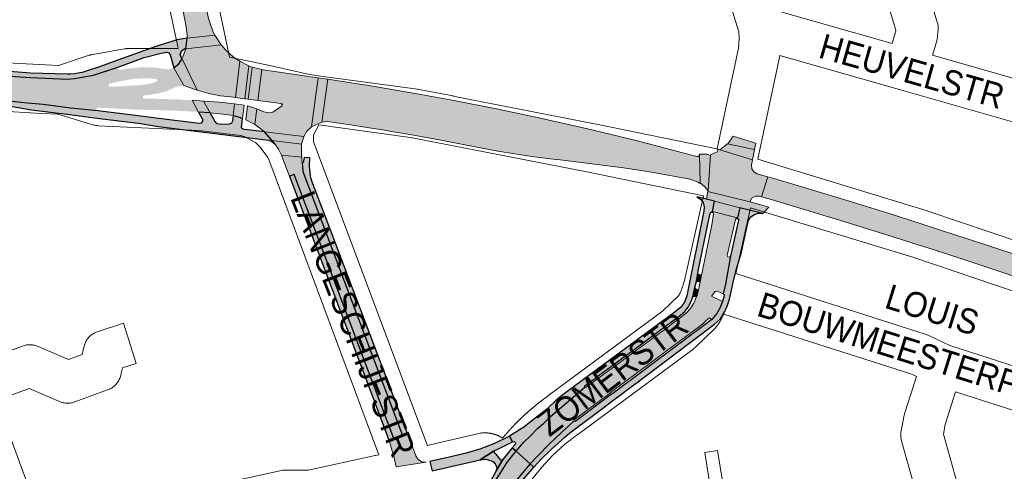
# Paper-space layout 'Layout1' of a CAD drawing. Header units: metres. Extents: x 123097 to 144122, y 392739 to 407589.
# Tile 183 of 256: x 133517 to 133822, y 396181 to 396321. Entities that reach past the tile are written whole.
import ezdxf
from ezdxf.enums import TextEntityAlignment as Align

# ---------------------------------------------------------------- set-up
doc = ezdxf.new("R2010")
doc.units = ezdxf.units.M
doc.header["$MEASUREMENT"] = 0
for name, color, linetype, lineweight in [('gs-anno-wegen algemeen tekst', 7, 'Continuous', 0), ('gs-knt-aanvullende hoofdweg', 7, 'Continuous', 0), ('gs-knt-paden', 7, 'Continuous', 0), ('gs-knt-wegen algemeen', 7, 'Continuous', 0), ('ir-ARC-asfalt-hoofdwegen-te inspecteren', 5, 'Continuous', 0), ('ir-ARC-fietspaden naastliggend- te inspecteren', 1, 'Continuous', 0)]:
    doc.layers.add(name, color=color, linetype=linetype, lineweight=lineweight)
doc.styles.add('Style-Arial', font='arial.ttf')

psp = doc.layouts.get("Layout1")

# ---------------------------------------------------------------- hatches: boundary and pattern name
at = {"layer": 'ir-ARC-asfalt-hoofdwegen-te inspecteren', "linetype": 'Continuous', "lineweight": 13}
for points in [[(133562.677, 396348.219), (133563.312, 396345.024), (133565.851, 396331.807), (133567.983, 396320.504), (133568.316, 396318.843), (133568.728, 396315.876), (133568.708, 396314.827), (133577.266, 396315.717), (133576.784, 396316.707), (133575.679, 396319.643), (133575.341, 396320.946), (133574.853, 396322.825), (133572.768, 396331.459), (133570.888, 396340.14), (133567.147, 396359.626), (133566.951, 396359.591), (133560.758, 396358.41), (133562.123, 396351.244)], [(133571.758, 396298.808), (133575.359, 396297.752), (133579.048, 396297.066), (133582.252, 396296.673), (133583.615, 396296.476), (133584.949, 396307.681), (133582.886, 396309.049), (133580.737, 396311.069), (133579.269, 396312.773), (133568.275, 396311.543), (133567.158, 396308.558), (133567.108, 396308.441)], [(133564.622, 396305.69), (133567.641, 396300.185), (133571.758, 396298.808), (133567.108, 396308.441), (133566.087, 396306.865)], [(133607.146, 396287.438), (133609.208, 396302.611), (133592.185, 396305.076), (133591.809, 396305.149), (133590.536, 396295.573), (133597.792, 396294.69), (133598.15, 396294.291), (133597.936, 396293.8), (133595.22, 396292.016), (133593.828, 396291.773), (133592.446, 396292.064), (133590.223, 396293.018), (133589.608, 396288.144), (133591.535, 396286.822), (133592.58, 396285.922), (133604.781, 396284.413), (133605.756, 396286.088)], [(133727.462, 396270.1), (133727.246, 396278.945), (133727.14, 396278.604), (133726.909, 396278.301), (133726.53, 396278.256), (133725.157, 396278.615), (133722.067, 396279.442), (133707.611, 396283.202), (133692.566, 396286.807), (133677.519, 396290.222), (133664.411, 396292.958), (133651.183, 396295.583), (133639.906, 396297.665), (133623.697, 396300.404), (133622.721, 396300.556), (133612.187, 396302.217), (133610.344, 396288.908), (133612.011, 396289.068), (133613.677, 396288.903), (133614.89, 396288.71), (133619.279, 396288.065), (133625.052, 396287.15), (133629.102, 396286.49), (133633.192, 396285.824), (133636.347, 396285.306), (133640.444, 396284.559), (133646.675, 396283.423), (133654.068, 396282.014), (133664.825, 396279.898), (133675.316, 396278.284), (133682.765, 396277.349), (133684.145, 396277.204), (133702.053, 396274.954), (133703.006, 396274.833), (133710.546, 396273.702), (133711.54, 396273.532), (133712.924, 396273.312), (133724.182, 396271.235), (133725.455, 396270.897), (133726.943, 396270.198), (133727.339, 396269.932)], [(133582.931, 396290.954), (133583.358, 396294.536), (133578.722, 396295.044), (133573.706, 396295.406), (133575.804, 396291.731), (133579.88, 396291.391), (133582.105, 396291.094)], [(133604.14, 396278.082), (133604.096, 396279.027), (133604.036, 396281.43), (133604.092, 396282.07), (133594.98, 396283.167), (133595.803, 396282.222), (133596.939, 396280.532), (133597.87, 396278.721)], [(133744.272, 396280.455), (133744.667, 396282.414), (133737.579, 396284.521), (133736.127, 396282.336), (133735.703, 396282.18), (133735.876, 396282.147)], [(133727.246, 396278.945), (133727.462, 396270.1), (133728.709, 396269.03), (133729.855, 396267.679), (133730.654, 396278.771), (133730.439, 396278.666), (133729.485, 396278.999)], [(133729.815, 396267.414), (133742.809, 396264.306), (133743.448, 396265.399), (133744.546, 396266.029), (133745.812, 396266.028), (133746.072, 396265.937), (133746.438, 396265.839), (133748.313, 396272.04), (133746.067, 396272.629), (133745.034, 396272.919), (133744.017, 396273.509), (133743.399, 396274.509), (133743.327, 396275.683), (133743.624, 396277.238), (133733.478, 396280.34), (133732.637, 396280.597), (133732.928, 396280.151), (133732.636, 396279.706), (133730.654, 396278.771), (133729.855, 396267.679)], [(133635.362, 396192.114), (133604.468, 396273.626), (133604.443, 396273.728), (133604.317, 396276.375), (133604.177, 396277.276), (133604.14, 396278.082), (133597.87, 396278.721), (133598.92, 396275.897), (133599.772, 396273.735), (133600.348, 396272.211), (133601.769, 396272.744), (133632.602, 396191.139)], [(133746.781, 396260.662), (133748.608, 396262.665), (133745.745, 396263.464), (133742.809, 396264.306), (133729.815, 396267.414), (133729.766, 396267.426), (133729.378, 396265.052), (133731.82, 396264.436), (133739.706, 396262.447)], [(133691.719, 396207.043), (133681.116, 396197.895), (133679.016, 396195.887), (133677.1, 396194.201), (133674.898, 396191.976), (133672.891, 396189.997), (133670.522, 396187.187), (133674.823, 396183.284), (133677.133, 396185.649), (133680.633, 396189.299), (133684.705, 396193.155), (133688.351, 396196.453), (133688.411, 396196.861), (133699.653, 396205.261), (133700.021, 396205.533), (133728.094, 396226.517), (133729.21, 396227.461), (133730.262, 396228.475), (133730.981, 396227.92), (133732.546, 396229.755), (133733.498, 396231.449), (133734.318, 396233.513), (133730.868, 396235.095), (133732.037, 396236.513), (133732.65, 396236.661), (133734.555, 396235.804), (133735.291, 396238.83), (133736.774, 396247.511), (133736.448, 396247.136), (133735.959, 396247.223), (133735.781, 396247.686), (133738.301, 396258.822), (133738.538, 396259.121), (133738.917, 396259.168), (133738.958, 396259.34), (133731.188, 396261.29), (133731.143, 396261.11), (133731.467, 396260.89), (133731.533, 396260.503), (133731.069, 396257.114), (133728.051, 396242.554), (133727.811, 396241.611), (133727.395, 396239.574), (133726.854, 396236.956), (133726.474, 396235.331), (133726.307, 396234.863), (133725.448, 396232.986), (133724.335, 396231.248), (133723.138, 396229.934), (133721.747, 396228.828), (133718.531, 396226.456), (133717.812, 396225.895), (133707.356, 396218.182), (133704.935, 396216.411), (133696.094, 396209.874), (133695.35, 396209.344), (133692.128, 396206.986)], [(133635.362, 396192.114), (133632.602, 396191.139), (133631.101, 396190.608), (133631.402, 396189.816), (133632.231, 396186.933), (133632.312, 396186.539), (133632.47, 396186.572), (133633.327, 396182.37), (133642.683, 396183.84), (133641.345, 396183.977), (133640.2, 396184.683), (133639.478, 396185.818), (133639.046, 396186.955), (133636.883, 396192.652)], [(133670.522, 396187.187), (133669.855, 396186.482), (133669.047, 396185.493), (133667.634, 396183.593), (133665.536, 396180.364), (133662.377, 396175.61), (133662.655, 396175.436), (133666.671, 396172.921), (133667.319, 396173.925), (133669.06, 396176.343), (133671.872, 396179.783), (133674.823, 396183.284)]]:
    psp.add_hatch(color=5, dxfattribs=at).paths.add_polyline_path(points, flags=0)
h = psp.add_hatch(color=5, dxfattribs=at)
h.paths.add_polyline_path([(133572.245, 396292.013), (133570.521, 396292.137), (133566.598, 396292.362), (133561.36, 396292.558), (133559.992, 396292.595), (133553.521, 396292.72), (133542.429, 396293.292), (133541.213, 396293.367), (133540.764, 396293.183), (133540.691, 396292.703), (133541.066, 396292.395), (133532.572, 396293.21), (133524.131, 396294.331), (133518.197, 396294.88), (133512.844, 396295.504), (133481.346, 396300.451), (133464.148, 396302.585), (133459.002, 396303.26), (133403.372, 396310.134), (133404.114, 396316.098), (133441.116, 396311.522), (133461.237, 396309.054), (133484.791, 396306.127), (133498.443, 396304.485), (133502.32, 396304.048), (133504.865, 396303.743), (133505.81, 396303.648), (133520.186, 396302.631), (133531.661, 396302.154), (133533.882, 396302.363), (133539.757, 396303.432), (133547.561, 396305.937), (133547.278, 396305.571), (133547.414, 396305.129), (133547.853, 396304.985), (133550.274, 396305.382), (133554.256, 396305.869), (133558.256, 396305.803), (133559.225, 396305.713), (133561.418, 396305.337), (133563.051, 396305.235), (133564.622, 396305.69), (133567.641, 396300.185), (133565.777, 396299.869), (133565.032, 396299.651), (133562.258, 396298.422), (133559.545, 396297.718), (133556.772, 396297.313), (133556.24, 396297.254), (133555.462, 396297.212), (133555.028, 396296.96), (133555.021, 396296.459), (133555.449, 396296.196), (133566.475, 396295.866), (133570.206, 396295.663)])
h.paths.add_polyline_path([(133544.873, 396299.788), (133544.441, 396299.964), (133544.341, 396300.419), (133544.658, 396300.761), (133548.974, 396301.702), (133552.425, 396302.312), (133555.928, 396302.424), (133558.966, 396302.325), (133559.327, 396302.092), (133559.38, 396301.665), (133559.088, 396301.35), (133557.659, 396300.89), (133555.795, 396300.493), (133553.897, 396300.318)], flags=16)
at = {"layer": 'ir-ARC-asfalt-hoofdwegen-te inspecteren', "linetype": 'Continuous', "lineweight": 13, "extrusion": (0, 0, -1)}
psp.add_hatch(color=5, dxfattribs=at).paths.add_polyline_path([(-133746.438, 396265.839), (-133749.373, 396265.024), (-133760.029, 396261.846), (-133766.718, 396259.767), (-133767.791, 396259.448), (-133786.791, 396253.556), (-133793.481, 396251.437), (-133799.239, 396249.622), (-133804.907, 396247.742), (-133807.774, 396246.826), (-133826.654, 396240.538), (-133833.286, 396238.246), (-133839.462, 396236.094), (-133842.341, 396235.132), (-133852.3, 396231.53), (-133853.575, 396231.044), (-133856.315, 396229.97), (-133858.678, 396236.13), (-133855.784, 396237.194), (-133853.739, 396237.946), (-133841.062, 396242.432), (-133825.508, 396247.795), (-133810.158, 396252.85), (-133806.871, 396253.913), (-133801.179, 396255.745), (-133800.551, 396255.937), (-133796.116, 396257.392), (-133785.547, 396260.718), (-133770.861, 396265.253), (-133756.088, 396269.733), (-133752.221, 396270.892), (-133751.207, 396271.185), (-133748.313, 396272.04)], flags=0)
at = {"layer": 'ir-ARC-fietspaden naastliggend- te inspecteren', "linetype": 'Continuous', "lineweight": 30}
for points in [[(133533.84, 396303.804), (133533.826, 396303.801), (133532.658, 396303.704), (133531.698, 396303.729), (133520.26, 396304.03), (133505.99, 396305.17), (133482.154, 396307.982), (133481.791, 396307.993), (133478.952, 396308.355), (133449.513, 396311.998), (133437.175, 396313.525), (133412.632, 396316.563), (133404.316, 396317.726), (133404.114, 396316.098), (133441.116, 396311.522), (133461.237, 396309.054), (133484.791, 396306.127), (133498.443, 396304.485), (133502.32, 396304.048), (133504.865, 396303.743), (133505.81, 396303.648), (133520.186, 396302.631), (133531.661, 396302.154), (133533.882, 396302.363), (133539.757, 396303.432), (133547.561, 396305.937), (133555.442, 396308.821), (133560.284, 396310.092), (133562.26, 396310.472), (133563.023, 396310.343), (133563.453, 396309.7), (133564.622, 396305.69), (133566.087, 396306.865), (133567.108, 396308.441), (133567.158, 396308.558), (133566.898, 396308.654), (133566.58, 396309.801), (133566.986, 396310.92), (133567.967, 396311.595), (133568.275, 396311.543), (133568.708, 396314.827), (133565.616, 396314.281), (133559.016, 396312.251), (133545.804, 396307.535), (133541.577, 396305.958), (133536.81, 396304.441), (133536.621, 396304.381), (133535.02, 396304.026)], [(133541.598, 396290.045), (133554.448, 396288.46), (133555.532, 396288.271), (133559.839, 396287.532), (133570.511, 396286.179), (133593.846, 396283.303), (133594.917, 396282.93), (133595.803, 396282.222), (133592.58, 396285.922), (133589.33, 396286.325), (133586.424, 396286.658), (133585.909, 396286.727), (133585.578, 396286.907), (133585.483, 396287.272), (133585.82, 396289.983), (133582.931, 396290.954), (133582.712, 396289.163), (133582.386, 396288.57), (133581.768, 396288.296), (133579.015, 396288.115), (133577.985, 396288.381), (133577.289, 396289.187), (133575.804, 396291.731), (133572.245, 396292.013), (133573.432, 396289.826), (133573.481, 396289.145), (133573.08, 396288.592), (133572.417, 396288.426), (133559.923, 396290.026), (133553.543, 396290.844), (133541.066, 396292.395), (133532.572, 396293.21), (133524.131, 396294.331), (133518.197, 396294.88), (133512.844, 396295.504), (133481.346, 396300.451), (133464.148, 396302.585), (133459.002, 396303.26), (133403.372, 396310.134), (133403.189, 396308.658), (133413.354, 396307.399), (133424.966, 396305.961), (133437.245, 396304.441), (133458.816, 396301.77), (133463.804, 396301.152), (133470.027, 396300.355), (133473.131, 396299.958), (133488.27, 396298.02), (133505.69, 396295.23), (133520.51, 396292.72), (133532.29, 396291.213)], [(133604.635, 396276.402), (133604.317, 396276.375), (133604.443, 396273.728), (133604.468, 396273.626), (133635.362, 396192.114), (133636.883, 396192.652), (133627.572, 396217.176), (133611.013, 396260.972), (133607.617, 396269.85), (133607.011, 396271.646), (133606.9, 396272.295), (133606.581, 396275.319), (133606.655, 396277.826), (133604.899, 396278.005)], [(133632.602, 396191.139), (133601.769, 396272.744), (133600.348, 396272.211), (133619.468, 396221.608), (133622.333, 396213.986), (133630.239, 396192.873), (133631.101, 396190.608)], [(133688.351, 396196.453), (133684.705, 396193.155), (133680.633, 396189.299), (133677.133, 396185.649), (133674.823, 396183.284), (133675.961, 396182.251), (133678.268, 396184.747), (133681.277, 396187.736), (133685.556, 396191.601), (133687.137, 396192.895), (133688.749, 396194.147), (133690.523, 396195.473), (133690.675, 396195.587), (133697.317, 396200.551), (133700.424, 396202.874), (133702.206, 396204.206), (133706.039, 396207.071), (133708.356, 396208.803), (133710.944, 396210.737), (133712.018, 396211.54), (133713.432, 396212.597), (133731.878, 396226.425), (133733.711, 396228.166), (133735.007, 396230.337), (133735.756, 396231.99), (133736.497, 396234.24), (133737.944, 396240.799), (133738.319, 396242.212), (133738.491, 396242.863), (133740.154, 396248.691), (133740.386, 396249.666), (133741.705, 396255.936), (133742.327, 396258.357), (133742.393, 396258.513), (133743.134, 396259.602), (133744.201, 396260.376), (133745.466, 396260.744), (133746.781, 396260.662), (133739.706, 396262.447), (133738.958, 396259.34), (133738.917, 396259.168), (133739.221, 396258.938), (133739.277, 396258.561), (133736.774, 396247.511), (133735.291, 396238.83), (133734.555, 396235.804), (133734.835, 396235.55), (133734.857, 396235.173), (133734.318, 396233.513), (133733.498, 396231.449), (133732.546, 396229.755), (133730.981, 396227.92), (133700.377, 396205.041), (133699.986, 396204.794), (133688.759, 396196.39)], [(133726.688, 396242.132), (133726.125, 396239.348), (133726.348, 396239.66), (133726.724, 396239.734), (133727.395, 396239.574), (133727.811, 396241.611), (133727.116, 396241.662), (133726.802, 396241.806)], [(133664.33, 396181.106), (133662.575, 396177.961), (133662.005, 396176.935), (133661.526, 396176.143), (133662.377, 396175.61), (133665.536, 396180.364), (133667.634, 396183.593), (133669.047, 396185.493), (133669.855, 396186.482), (133670.522, 396187.187), (133669.284, 396188.31), (133666.398, 396184.621)], [(133666.398, 396184.621), (133666.095, 396184.43), (133665.743, 396184.496), (133664.7, 396185.754), (133663.496, 396187.205), (133659.305, 396184.572), (133661.11, 396184.738), (133662.853, 396184.238), (133663.228, 396184.029), (133663.589, 396183.784), (133664.112, 396183.126), (133664.515, 396182.148), (133664.33, 396181.106)], [(133674.823, 396183.284), (133671.872, 396179.783), (133669.06, 396176.343), (133667.319, 396173.925), (133666.671, 396172.921), (133667.918, 396172.14), (133668.564, 396173.097), (133670.414, 396175.662), (133672.831, 396178.706), (133675.39, 396181.633), (133675.961, 396182.251)]]:
    psp.add_hatch(color=1, dxfattribs=at).paths.add_polyline_path(points, flags=0)
at = {"layer": 'ir-ARC-fietspaden naastliggend- te inspecteren', "linetype": 'Continuous', "lineweight": 30, "extrusion": (0, 0, -1)}
for points in [[(-133670.522, 396187.187), (-133672.891, 396189.997), (-133674.898, 396191.976), (-133677.1, 396194.201), (-133679.016, 396195.887), (-133681.116, 396197.895), (-133691.719, 396207.043), (-133691.776, 396207.452), (-133694.984, 396209.822), (-133695.726, 396210.362), (-133704.571, 396216.891), (-133706.999, 396218.673), (-133717.455, 396226.378), (-133718.169, 396226.904), (-133721.373, 396229.261), (-133722.653, 396230.371), (-133723.719, 396231.688), (-133724.548, 396233.25), (-133725.148, 396234.913), (-133725.812, 396237.792), (-133726.125, 396239.348), (-133726.688, 396242.132), (-133726.841, 396242.984), (-133729.821, 396257.354), (-133730.551, 396260.697), (-133730.759, 396261.03), (-133731.143, 396261.11), (-133731.188, 396261.29), (-133731.82, 396264.436), (-133729.378, 396265.052), (-133726.356, 396265.814), (-133727.528, 396265.114), (-133728.35, 396264.024), (-133728.699, 396262.704), (-133728.524, 396261.35), (-133723.286, 396235.266), (-133722.542, 396233.284), (-133721.302, 396231.569), (-133719.654, 396230.24), (-133686.56, 396205.884), (-133684.523, 396204.325), (-133682.545, 396202.691), (-133680.481, 396200.72), (-133679.573, 396199.932), (-133672.862, 396194.616), (-133668.424, 396191.848), (-133669.364, 396190.155), (-133669.879, 396190.183), (-133670.232, 396189.807), (-133670.172, 396189.295), (-133669.284, 396188.31)], [(-133725.148, 396234.913), (-133725.429, 396235.137), (-133725.787, 396235.115), (-133726.307, 396234.863), (-133726.474, 396235.331), (-133726.854, 396236.956), (-133726.086, 396237.289), (-133725.812, 396237.792)], [(-133659.305, 396184.572), (-133663.496, 396187.205), (-133666.456, 396188.629), (-133669.364, 396190.155), (-133668.424, 396191.848), (-133663.81, 396189.581), (-133659.271, 396187.872), (-133654.608, 396186.537), (-133649.744, 396185.398), (-133643.799, 396184.076), (-133644.549, 396181.126)]]:
    psp.add_hatch(color=1, dxfattribs=at).paths.add_polyline_path(points, flags=0)

# ---------------------------------------------------------------- linework, layer by layer
at = {"layer": 'gs-knt-aanvullende hoofdweg', "color": 7, "linetype": 'Continuous', "flags": 128}
for points in [[(133565.907, 396311.629), (133565.774, 396312.257), (133562.24, 396329.004), (133562.217, 396329.115), (133558.367, 396348.823), (133558.361, 396348.856), (133546.317, 396411.986), (133528.243, 396504.72), (133528.184, 396505.065), (133528.141, 396505.412), (133528.115, 396505.76), (133528.104, 396506.109), (133528.032, 396517.445), (133523.764, 396540.105), (133521.11, 396550.301), (133521.061, 396550.503), (133521.032, 396550.633), (133521.016, 396550.707), (133520.474, 396553.259)], [(133574.206, 396346.087), (133576.948, 396332.05), (133581.812, 396309.002)], [(133510.922, 396307.352), (133528.9, 396306.353), (133538.425, 396309.547), (133538.698, 396309.632), (133538.753, 396309.647), (133538.789, 396309.658), (133538.973, 396309.707), (133539.159, 396309.752), (133539.252, 396309.772), (133539.532, 396309.826), (133549.321, 396311.519), (133549.639, 396311.567), (133549.702, 396311.574), (133549.746, 396311.579), (133549.817, 396311.587), (133549.959, 396311.601), (133550.099, 396311.611), (133550.173, 396311.616), (133550.217, 396311.618), (133550.28, 396311.622), (133550.601, 396311.629), (133565.907, 396311.629)], [(133581.812, 396309.002), (133593.245, 396306.57), (133593.316, 396306.554), (133606.583, 396303.597), (133610.727, 396303.031), (133639.977, 396299.032), (133640.186, 396299), (133640.349, 396298.972), (133640.395, 396298.963), (133650.968, 396296.974), (133651.025, 396296.963), (133695.225, 396288.293), (133695.236, 396288.291), (133695.305, 396288.277), (133732.605, 396280.594)], [(133593.973, 396277.36), (133593.514, 396278.056), (133592.539, 396279.538), (133591.197, 396281.257), (133590.081, 396282.376), (133589.827, 396282.566), (133586.302, 396284.412), (133585.236, 396284.796), (133572.361, 396286.337), (133541.308, 396287.792), (133540.946, 396287.818), (133540.585, 396287.861), (133540.228, 396287.921), (133539.873, 396287.999), (133539.523, 396288.094), (133528.658, 396291.316), (133523.675, 396291.551), (133523.585, 396291.556), (133509.813, 396292.372), (133509.786, 396292.373), (133509.555, 396292.39), (133509.298, 396292.418), (133477.651, 396296.378)], [(133609.396, 396288.053), (133607.759, 396285.015), (133607.759, 396283.731), (133607.759, 396282.849), (133607.759, 396282.844)], [(133728.428, 396266.119), (133692.315, 396273.557), (133692.31, 396273.558), (133637.756, 396284.176), (133637.733, 396284.179), (133609.396, 396288.053)], [(133607.759, 396282.844), (133642.913, 396189.212), (133642.985, 396189.005)], [(133593.975, 396277.356), (133593.973, 396277.36)], [(133593.975, 396277.356), (133593.973, 396277.36)], [(133628.043, 396186.095), (133593.975, 396277.356)], [(133745.238, 396277.408), (133797.658, 396261.485), (133797.869, 396261.417), (133837.053, 396248.236), (133837.164, 396248.198), (133867.782, 396237.36), (133867.792, 396237.357), (133926.472, 396216.773), (133926.475, 396216.772), (133947.964, 396210.118), (133960.234, 396207.141), (134011.608, 396199.544)], [(133666.315, 396191.296), (133666.343, 396191.331), (133666.355, 396191.346), (133666.466, 396191.478), (133666.48, 396191.495), (133666.59, 396191.627), (133666.604, 396191.643), (133666.715, 396191.775), (133666.729, 396191.791), (133666.84, 396191.922), (133666.855, 396191.939), (133666.965, 396192.067), (133666.981, 396192.086), (133667.091, 396192.215), (133667.107, 396192.234), (133667.217, 396192.362), (133667.233, 396192.38), (133667.344, 396192.508), (133667.36, 396192.527), (133667.469, 396192.652), (133667.487, 396192.673), (133667.597, 396192.798), (133667.615, 396192.819), (133667.725, 396192.943), (133667.743, 396192.964), (133667.853, 396193.088), (133667.872, 396193.109), (133667.98, 396193.232), (133668, 396193.254), (133668.109, 396193.376), (133668.129, 396193.398), (133668.239, 396193.52), (133668.259, 396193.542), (133668.369, 396193.664), (133668.389, 396193.686), (133668.497, 396193.805), (133668.519, 396193.829), (133668.628, 396193.948), (133668.65, 396193.972), (133668.759, 396194.091), (133668.78, 396194.115), (133668.89, 396194.233), (133668.912, 396194.257), (133669.02, 396194.374), (133669.044, 396194.399), (133669.152, 396194.515), (133669.176, 396194.541), (133669.285, 396194.657), (133669.308, 396194.682), (133669.417, 396194.797), (133669.442, 396194.823), (133669.549, 396194.936), (133669.575, 396194.963), (133669.682, 396195.077), (133669.708, 396195.104), (133669.816, 396195.217), (133669.842, 396195.243), (133669.951, 396195.356), (133669.977, 396195.383), (133670.084, 396195.494), (133670.111, 396195.522), (133670.219, 396195.633), (133670.247, 396195.661), (133670.354, 396195.771), (133670.382, 396195.799), (133670.49, 396195.909), (133670.518, 396195.938), (133670.624, 396196.045), (133670.654, 396196.075), (133670.761, 396196.183), (133670.791, 396196.213), (133670.897, 396196.32), (133670.927, 396196.35), (133671.034, 396196.456), (133671.065, 396196.487), (133671.17, 396196.591), (133671.203, 396196.622), (133671.205, 396196.625), (133671.308, 396196.727), (133671.34, 396196.759), (133671.446, 396196.863), (133671.478, 396196.894), (133671.585, 396196.998), (133671.617, 396197.03), (133671.722, 396197.132), (133671.756, 396197.164), (133671.861, 396197.266), (133671.896, 396197.299), (133672.001, 396197.4), (133672.035, 396197.433), (133672.141, 396197.534), (133672.176, 396197.567), (133672.28, 396197.666), (133672.316, 396197.7), (133672.42, 396197.799), (133672.457, 396197.833), (133672.561, 396197.932), (133672.598, 396197.966), (133672.703, 396198.064), (133672.74, 396198.098), (133672.843, 396198.195), (133672.881, 396198.23), (133672.985, 396198.326), (133673.024, 396198.362), (133673.127, 396198.457), (133673.166, 396198.493), (133673.27, 396198.588), (133673.309, 396198.624), (133673.411, 396198.717), (133673.452, 396198.754), (133673.555, 396198.847), (133673.596, 396198.884), (133673.699, 396198.977), (133673.739, 396199.014), (133673.843, 396199.106), (133673.884, 396199.143), (133673.985, 396199.234), (133674.028, 396199.272), (133674.13, 396199.362), (133674.173, 396199.401), (133674.275, 396199.49), (133674.318, 396199.528), (133674.421, 396199.618), (133674.464, 396199.657), (133674.565, 396199.744), (133674.61, 396199.784), (133674.711, 396199.871), (133674.757, 396199.911), (133674.857, 396199.998), (133674.903, 396200.037), (133675.004, 396200.124), (133675.05, 396200.164), (133675.15, 396200.249), (133675.197, 396200.289), (133675.297, 396200.374), (133675.345, 396200.415), (133675.445, 396200.5), (133675.492, 396200.54), (133675.593, 396200.624), (133675.641, 396200.665), (133675.74, 396200.746), (133675.795, 396200.794), (133675.888, 396200.871), (133675.942, 396200.916), (133676.037, 396200.995), (133676.089, 396201.037), (133676.187, 396201.118), (133676.236, 396201.158), (133676.335, 396201.24), (133676.383, 396201.279), (133676.485, 396201.362), (133676.531, 396201.4), (133676.635, 396201.484), (133676.68, 396201.52), (133676.786, 396201.606), (133676.828, 396201.64), (133676.935, 396201.726), (133676.977, 396201.759), (133677.086, 396201.846), (133677.126, 396201.878), (133677.238, 396201.967), (133677.275, 396201.996), (133677.39, 396202.087), (133677.425, 396202.115), (133677.54, 396202.205), (133677.575, 396202.232), (133677.693, 396202.324), (133677.726, 396202.35), (133677.846, 396202.443), (133677.876, 396202.467), (133677.999, 396202.562), (133678.027, 396202.584), (133678.151, 396202.678), (133678.178, 396202.7), (133678.304, 396202.796), (133678.33, 396202.816), (133678.458, 396202.913), (133678.482, 396202.931), (133678.613, 396203.03), (133678.634, 396203.046), (133678.766, 396203.145), (133678.786, 396203.161), (133678.921, 396203.261), (133678.939, 396203.275), (133679.076, 396203.377), (133679.092, 396203.389), (133679.232, 396203.492), (133679.246, 396203.502), (133679.386, 396203.606), (133679.399, 396203.615), (133679.542, 396203.72), (133679.553, 396203.728), (133679.698, 396203.834), (133679.707, 396203.84), (133679.855, 396203.948), (133679.862, 396203.952), (133680.011, 396204.059), (133680.017, 396204.064), (133680.168, 396204.172), (133680.172, 396204.175), (133680.326, 396204.285), (133680.483, 396204.396), (133680.639, 396204.506), (133715.787, 396230.475), (133720.75, 396235.239), (133721.178, 396236.052), (133721.878, 396237.697), (133722.608, 396239.976), (133728.428, 396266.119)], [(133742.987, 396262.394), (133738.466, 396242.091)], [(133855.851, 396225.65), (133832.208, 396234.019), (133793.186, 396247.145), (133742.987, 396262.394)], [(133734.752, 396229.609), (133734.75, 396229.604), (133734.612, 396229.328), (133733.473, 396227.165), (133733.306, 396226.864), (133733.124, 396226.571), (133732.93, 396226.286), (133732.723, 396226.011), (133732.504, 396225.746), (133732.272, 396225.491), (133732.029, 396225.247), (133725.84, 396219.305), (133725.603, 396219.086), (133725.357, 396218.879), (133725.102, 396218.682), (133689.543, 396192.409), (133689.492, 396192.371), (133685.421, 396189.255), (133681.766, 396185.935), (133678.4, 396182.319), (133675.361, 396178.448), (133675.359, 396178.445), (133675.357, 396178.442), (133674.216, 396176.695)]]:
    psp.add_lwpolyline(points, dxfattribs=at)
at = {"layer": 'gs-knt-paden', "color": 7, "linetype": 'Continuous', "flags": 128}
psp.add_lwpolyline([(133731.658, 396169.301), (133728.814, 396186.759, -0.3710807), (133728.822, 396186.769), (133732.767, 396187.412), (133732.771, 396187.413, -0.3762328), (133732.782, 396187.405), (133732.782, 396187.4)], format="xyb", dxfattribs=at)
psp.add_lwpolyline([(133732.782, 396187.4), (133736.07, 396167.217)], dxfattribs=at)
at = {"layer": 'gs-knt-wegen algemeen', "color": 7, "linetype": 'Continuous', "flags": 128}
for points in [[(133732.605, 396280.594), (133732.729, 396281.181), (133739.239, 396311.76), (133739.524, 396314.771), (133739.346, 396316.78), (133716.457, 396390.456), (133707.271, 396387.698), (133707.242, 396387.689)], [(133788.832, 396359.244), (133800.772, 396319.827), (133800.854, 396319.527), (133800.923, 396319.224), (133800.977, 396318.918), (133801.017, 396318.609), (133801.041, 396318.299), (133801.051, 396317.988), (133801.046, 396317.677), (133801.026, 396317.366), (133800.845, 396315.321), (133800.817, 396315.066), (133800.779, 396314.812), (133800.731, 396314.559), (133800.674, 396314.309), (133800.606, 396314.061), (133799.29, 396309.578)], [(133786.767, 396313.143), (133787.932, 396317.111), (133787.945, 396317.259), (133776.375, 396355.457)], [(133750.94, 396323.343), (133786.767, 396313.143)], [(133752.065, 396309.486), (133752.052, 396309.418), (133745.464, 396278.47), (133745.238, 396277.408)], [(133868.957, 396283.604), (133867.041, 396283.189), (133866.745, 396283.132), (133866.446, 396283.088), (133866.146, 396283.059), (133858.859, 396282.516), (133858.591, 396282.502), (133858.323, 396282.498), (133854.668, 396282.527), (133854.402, 396282.535), (133854.137, 396282.553), (133846.859, 396283.208), (133846.623, 396283.234), (133846.388, 396283.268), (133846.154, 396283.311), (133838.991, 396284.758), (133838.743, 396284.813), (133838.497, 396284.878), (133789.412, 396298.853), (133752.065, 396309.486)], [(133799.29, 396309.578), (133841.818, 396297.47), (133848.382, 396296.144), (133855.038, 396295.545), (133858.159, 396295.52), (133864.726, 396296.009), (133870.095, 396297.173), (133870.127, 396297.18), (133879.436, 396299.149), (133887.633, 396301.522), (133892.136, 396303.057), (133894.665, 396304.053), (133898.119, 396305.637), (133899.709, 396306.651), (133901, 396307.672), (133901.611, 396308.699), (133901.954, 396309.238)], [(133738.466, 396242.091), (133797.327, 396223.242), (133797.603, 396223.146), (133797.875, 396223.039), (133798.142, 396222.919), (133804.63, 396219.827)], [(133796.886, 396164.673), (133789.707, 396190.469), (133789.633, 396190.762), (133789.572, 396191.058), (133789.526, 396191.356), (133789.493, 396191.657), (133789.474, 396191.959), (133789.469, 396192.261), (133789.478, 396192.563), (133789.502, 396192.864), (133789.539, 396193.164), (133789.59, 396193.462), (133790.536, 396198.304), (133790.588, 396198.547), (133790.649, 396198.787), (133790.72, 396199.025), (133794.305, 396210.324), (133792.937, 396210.976), (133734.752, 396229.609)], [(133804.63, 396219.827), (133846.893, 396206.292), (133847.005, 396206.704), (133847.079, 396206.957), (133847.163, 396207.208), (133847.258, 396207.454), (133847.889, 396209.003), (133847.965, 396209.182), (133848.047, 396209.36), (133855.851, 396225.65)], [(133850.36, 396148.347), (133840.827, 396175.421), (133840.729, 396175.723), (133840.646, 396176.03), (133840.578, 396176.341), (133840.525, 396176.654), (133840.487, 396176.97), (133840.465, 396177.287), (133840.458, 396177.605), (133840.467, 396177.923), (133840.491, 396178.24), (133841.177, 396185.002), (133841.21, 396185.27), (133841.254, 396185.536), (133841.309, 396185.8), (133841.374, 396186.061), (133843.467, 396193.718), (133806.457, 396205.57), (133803.243, 396195.442), (133802.663, 396192.477), (133809.148, 396169.177), (133830.888, 396136.838)], [(133642.985, 396189.005), (133658.955, 396192.726), (133659.251, 396192.788), (133659.549, 396192.836), (133659.85, 396192.87), (133660.152, 396192.89), (133660.219, 396192.893), (133660.286, 396192.895), (133660.353, 396192.897), (133660.419, 396192.898), (133660.486, 396192.899), (133660.553, 396192.9), (133660.62, 396192.9), (133660.686, 396192.9), (133660.753, 396192.899), (133660.82, 396192.898), (133660.887, 396192.897), (133660.954, 396192.895), (133661.021, 396192.893), (133661.088, 396192.89), (133661.155, 396192.887), (133661.221, 396192.884), (133661.288, 396192.88), (133661.355, 396192.875), (133661.421, 396192.871), (133661.488, 396192.866), (133661.554, 396192.86), (133661.621, 396192.854), (133661.688, 396192.848), (133661.754, 396192.841), (133661.82, 396192.834), (133661.887, 396192.826), (133661.954, 396192.818), (133662.019, 396192.81), (133662.086, 396192.801), (133662.152, 396192.792), (133662.218, 396192.783), (133662.284, 396192.773), (133662.35, 396192.762), (133662.416, 396192.751), (133662.482, 396192.74), (133662.548, 396192.729), (133662.614, 396192.717), (133662.679, 396192.704), (133662.745, 396192.691), (133662.81, 396192.678), (133662.876, 396192.665), (133662.941, 396192.651), (133663.007, 396192.636), (133663.072, 396192.621), (133663.137, 396192.606), (133663.202, 396192.591), (133663.267, 396192.574), (133663.331, 396192.558), (133663.396, 396192.541), (133663.461, 396192.524), (133663.526, 396192.506), (133663.589, 396192.489), (133663.654, 396192.47), (133663.718, 396192.451), (133663.782, 396192.432), (133663.846, 396192.413), (133663.91, 396192.393), (133663.974, 396192.372), (133664.037, 396192.351), (133664.1, 396192.331), (133664.164, 396192.309), (133664.227, 396192.287), (133664.29, 396192.265), (133664.353, 396192.242), (133664.415, 396192.219), (133664.478, 396192.196), (133664.541, 396192.172), (133664.603, 396192.148), (133664.665, 396192.123), (133664.727, 396192.098), (133664.789, 396192.073), (133664.85, 396192.047), (133664.912, 396192.021), (133664.973, 396191.994), (133665.035, 396191.968), (133665.095, 396191.941), (133665.156, 396191.913), (133665.217, 396191.885), (133665.278, 396191.856), (133665.338, 396191.828), (133665.398, 396191.799), (133665.458, 396191.769), (133665.518, 396191.739), (133665.578, 396191.709), (133665.637, 396191.679), (133665.697, 396191.648), (133665.756, 396191.616), (133665.814, 396191.585), (133665.873, 396191.553), (133665.932, 396191.521), (133665.99, 396191.488), (133666.048, 396191.455), (133666.106, 396191.421), (133666.164, 396191.388), (133666.221, 396191.353), (133666.278, 396191.319), (133666.315, 396191.296)], [(133524.552, 396162.841), (133538.599, 396168.23), (133538.831, 396168.314), (133539.066, 396168.389), (133539.303, 396168.455), (133539.543, 396168.512), (133597.937, 396181.257), (133598.222, 396181.313), (133598.509, 396181.356), (133598.798, 396181.386), (133599.088, 396181.403), (133599.379, 396181.407), (133606.129, 396181.351), (133626.91, 396185.871), (133627.042, 396185.898), (133628.043, 396186.095)]]:
    psp.add_lwpolyline(points, dxfattribs=at)
psp.add_lwpolyline([(133504.565, 396214.858), (133517.788, 396219.719), (133518.08, 396219.819), (133518.378, 396219.905), (133518.679, 396219.976), (133518.983, 396220.034), (133519.29, 396220.076), (133519.598, 396220.104), (133519.907, 396220.118), (133520.217, 396220.116), (133520.526, 396220.1), (133520.834, 396220.07), (133521.14, 396220.024), (133521.444, 396219.965), (133521.744, 396219.89), (133522.041, 396219.802), (133522.333, 396219.7), (133522.62, 396219.583), (133531.941, 396215.549), (133536.242, 396217.127), (133536.73, 396219.393), (133536.802, 396219.696), (133536.889, 396219.995), (133536.991, 396220.289), (133537.106, 396220.578), (133537.235, 396220.862), (133537.377, 396221.139), (133537.533, 396221.408), (133537.701, 396221.67), (133537.881, 396221.924), (133538.074, 396222.169), (133538.278, 396222.404), (133538.493, 396222.629), (133538.718, 396222.844), (133538.954, 396223.048), (133539.199, 396223.24), (133539.453, 396223.42), (133539.715, 396223.588), (133539.985, 396223.743), (133540.262, 396223.886), (133540.545, 396224.014), (133540.834, 396224.129), (133541.129, 396224.23), (133549.032, 396226.732, -0.3521641), (133549.043, 396226.727), (133552.968, 396214.332, -0.3521657), (133552.963, 396214.32), (133548.663, 396212.959), (133548.216, 396210.881), (133548.143, 396210.577), (133548.056, 396210.278), (133547.954, 396209.982), (133547.838, 396209.692), (133547.709, 396209.408), (133547.566, 396209.131), (133547.41, 396208.86), (133547.241, 396208.598), (133547.059, 396208.343), (133546.866, 396208.098), (133546.661, 396207.862), (133546.445, 396207.637), (133546.219, 396207.422), (133545.982, 396207.218), (133545.736, 396207.026), (133545.481, 396206.846), (133545.218, 396206.678), (133544.947, 396206.523), (133544.669, 396206.381), (133544.384, 396206.253), (133544.094, 396206.138), (133533.982, 396202.43), (133533.69, 396202.33), (133533.393, 396202.245), (133533.092, 396202.174), (133532.788, 396202.117), (133532.482, 396202.074), (133532.174, 396202.046), (133531.865, 396202.033), (133531.556, 396202.035), (133531.247, 396202.051), (133530.939, 396202.082), (133530.633, 396202.127), (133530.33, 396202.187), (133530.03, 396202.261), (133529.734, 396202.349), (133529.442, 396202.452), (133529.155, 396202.568), (133519.837, 396206.601), (133509.696, 396202.872), (133524.552, 396162.841)], format="xyb", dxfattribs=at)
at = {"layer": 'ir-ARC-asfalt-hoofdwegen-te inspecteren', "color": 5, "linetype": 'Continuous', "lineweight": 13, "flags": 128}
psp.add_lwpolyline([(133562.677, 396348.219), (133563.312, 396345.024), (133565.851, 396331.807), (133567.983, 396320.504), (133568.316, 396318.843), (133568.728, 396315.876), (133568.708, 396314.827), (133577.266, 396315.717), (133576.784, 396316.707), (133575.679, 396319.643), (133575.341, 396320.946), (133574.853, 396322.825), (133572.768, 396331.459), (133570.888, 396340.14), (133567.147, 396359.626), (133566.951, 396359.591), (133560.758, 396358.41), (133562.123, 396351.244)], close=True, dxfattribs=at)
at = {"layer": 'ir-ARC-asfalt-hoofdwegen-te inspecteren', "color": 5, "linetype": 'Continuous', "lineweight": 13}
for points in [[(133568.275, 396311.543), (133579.269, 396312.773), (133577.266, 396315.717), (133568.708, 396314.827)], [(133571.758, 396298.808), (133575.359, 396297.752), (133579.048, 396297.066), (133582.252, 396296.673), (133583.615, 396296.476), (133584.949, 396307.681), (133582.886, 396309.049), (133580.737, 396311.069), (133579.269, 396312.773), (133568.275, 396311.543), (133567.158, 396308.558), (133567.108, 396308.441)], [(133564.622, 396305.69), (133567.641, 396300.185), (133571.758, 396298.808), (133567.108, 396308.441), (133566.087, 396306.865)], [(133586.55, 396296.102), (133587.823, 396306.245), (133584.949, 396307.681), (133583.615, 396296.476)], [(133587.585, 396295.974), (133588.766, 396305.897), (133587.823, 396306.245), (133586.55, 396296.102)], [(133591.809, 396305.149), (133588.766, 396305.897), (133587.585, 396295.974), (133590.536, 396295.573)], [(133607.146, 396287.438), (133609.208, 396302.611), (133592.185, 396305.076), (133591.809, 396305.149), (133590.536, 396295.573), (133597.792, 396294.69), (133598.15, 396294.291), (133597.936, 396293.8), (133595.22, 396292.016), (133593.828, 396291.773), (133592.446, 396292.064), (133590.223, 396293.018), (133589.608, 396288.144), (133591.535, 396286.822), (133592.58, 396285.922), (133604.781, 396284.413), (133605.756, 396286.088)], [(133610.344, 396288.908), (133612.187, 396302.217), (133609.208, 396302.611), (133607.146, 396287.438)], [(133727.462, 396270.1), (133727.246, 396278.945), (133727.14, 396278.604), (133726.909, 396278.301), (133726.53, 396278.256), (133725.157, 396278.615), (133722.067, 396279.442), (133707.611, 396283.202), (133692.566, 396286.807), (133677.519, 396290.222), (133664.411, 396292.958), (133651.183, 396295.583), (133639.906, 396297.665), (133623.697, 396300.404), (133622.721, 396300.556), (133612.187, 396302.217), (133610.344, 396288.908), (133612.011, 396289.068), (133613.677, 396288.903), (133614.89, 396288.71), (133619.279, 396288.065), (133625.052, 396287.15), (133629.102, 396286.49), (133633.192, 396285.824), (133636.347, 396285.306), (133640.444, 396284.559), (133646.675, 396283.423), (133654.068, 396282.014), (133664.825, 396279.898), (133675.316, 396278.284), (133682.765, 396277.349), (133684.145, 396277.204), (133702.053, 396274.954), (133703.006, 396274.833), (133710.546, 396273.702), (133711.54, 396273.532), (133712.924, 396273.312), (133724.182, 396271.235), (133725.455, 396270.897), (133726.943, 396270.198), (133727.339, 396269.932)], [(133570.206, 396295.663), (133572.245, 396292.013), (133575.804, 396291.731), (133573.706, 396295.406)], [(133582.931, 396290.954), (133583.358, 396294.536), (133578.722, 396295.044), (133573.706, 396295.406), (133575.804, 396291.731), (133579.88, 396291.391), (133582.105, 396291.094)], [(133585.82, 396289.983), (133586.335, 396294.132), (133583.358, 396294.536), (133582.931, 396290.954)], [(133590.223, 396293.018), (133587.337, 396293.974), (133586.803, 396289.572), (133589.608, 396288.144)], [(133604.781, 396284.413), (133592.58, 396285.922), (133594.98, 396283.167), (133604.092, 396282.07)], [(133604.14, 396278.082), (133604.096, 396279.027), (133604.036, 396281.43), (133604.092, 396282.07), (133594.98, 396283.167), (133595.803, 396282.222), (133596.939, 396280.532), (133597.87, 396278.721)], [(133735.876, 396282.147), (133733.478, 396280.34), (133743.624, 396277.238), (133744.272, 396280.455)], [(133744.272, 396280.455), (133744.667, 396282.414), (133737.579, 396284.521), (133736.127, 396282.336), (133735.703, 396282.18), (133735.876, 396282.147)], [(133727.246, 396278.945), (133727.462, 396270.1), (133728.709, 396269.03), (133729.855, 396267.679), (133730.654, 396278.771), (133730.439, 396278.666), (133729.485, 396278.999)], [(133729.815, 396267.414), (133742.809, 396264.306), (133743.448, 396265.399), (133744.546, 396266.029), (133745.812, 396266.028), (133746.072, 396265.937), (133746.438, 396265.839), (133748.313, 396272.04), (133746.067, 396272.629), (133745.034, 396272.919), (133744.017, 396273.509), (133743.399, 396274.509), (133743.327, 396275.683), (133743.624, 396277.238), (133733.478, 396280.34), (133732.637, 396280.597), (133732.928, 396280.151), (133732.636, 396279.706), (133730.654, 396278.771), (133729.855, 396267.679)], [(133635.362, 396192.114), (133604.468, 396273.626), (133604.443, 396273.728), (133604.317, 396276.375), (133604.177, 396277.276), (133604.14, 396278.082), (133597.87, 396278.721), (133598.92, 396275.897), (133599.772, 396273.735), (133600.348, 396272.211), (133601.769, 396272.744), (133632.602, 396191.139)], [(133746.781, 396260.662), (133748.608, 396262.665), (133745.745, 396263.464), (133742.809, 396264.306), (133729.815, 396267.414), (133729.766, 396267.426), (133729.378, 396265.052), (133731.82, 396264.436), (133739.706, 396262.447)], [(133738.958, 396259.34), (133739.706, 396262.447), (133731.82, 396264.436), (133731.188, 396261.29)], [(133691.719, 396207.043), (133681.116, 396197.895), (133679.016, 396195.887), (133677.1, 396194.201), (133674.898, 396191.976), (133672.891, 396189.997), (133670.522, 396187.187), (133674.823, 396183.284), (133677.133, 396185.649), (133680.633, 396189.299), (133684.705, 396193.155), (133688.351, 396196.453), (133688.411, 396196.861), (133699.653, 396205.261), (133700.021, 396205.533), (133728.094, 396226.517), (133729.21, 396227.461), (133730.262, 396228.475), (133730.981, 396227.92), (133732.546, 396229.755), (133733.498, 396231.449), (133734.318, 396233.513), (133730.868, 396235.095), (133732.037, 396236.513), (133732.65, 396236.661), (133734.555, 396235.804), (133735.291, 396238.83), (133736.774, 396247.511), (133736.448, 396247.136), (133735.959, 396247.223), (133735.781, 396247.686), (133738.301, 396258.822), (133738.538, 396259.121), (133738.917, 396259.168), (133738.958, 396259.34), (133731.188, 396261.29), (133731.143, 396261.11), (133731.467, 396260.89), (133731.533, 396260.503), (133731.069, 396257.114), (133728.051, 396242.554), (133727.811, 396241.611), (133727.395, 396239.574), (133726.854, 396236.956), (133726.474, 396235.331), (133726.307, 396234.863), (133725.448, 396232.986), (133724.335, 396231.248), (133723.138, 396229.934), (133721.747, 396228.828), (133718.531, 396226.456), (133717.812, 396225.895), (133707.356, 396218.182), (133704.935, 396216.411), (133696.094, 396209.874), (133695.35, 396209.344), (133692.128, 396206.986)], [(133635.362, 396192.114), (133632.602, 396191.139), (133631.101, 396190.608), (133631.402, 396189.816), (133632.231, 396186.933), (133632.312, 396186.539), (133632.47, 396186.572), (133633.327, 396182.37), (133642.683, 396183.84), (133641.345, 396183.977), (133640.2, 396184.683), (133639.478, 396185.818), (133639.046, 396186.955), (133636.883, 396192.652)], [(133670.522, 396187.187), (133669.855, 396186.482), (133669.047, 396185.493), (133667.634, 396183.593), (133665.536, 396180.364), (133662.377, 396175.61), (133662.655, 396175.436), (133666.671, 396172.921), (133667.319, 396173.925), (133669.06, 396176.343), (133671.872, 396179.783), (133674.823, 396183.284)]]:
    psp.add_lwpolyline(points, close=True, dxfattribs=at)
psp.add_lwpolyline([(133825.508, 396247.795), (133810.158, 396252.85), (133806.871, 396253.913), (133801.179, 396255.745), (133800.551, 396255.937), (133796.116, 396257.392), (133785.547, 396260.718), (133770.861, 396265.253), (133756.088, 396269.733), (133752.221, 396270.892), (133751.207, 396271.185), (133748.313, 396272.04), (133746.438, 396265.839), (133749.373, 396265.024), (133760.029, 396261.846), (133766.718, 396259.767), (133767.791, 396259.448), (133786.791, 396253.556), (133793.481, 396251.437), (133799.239, 396249.622), (133804.907, 396247.742), (133807.774, 396246.826), (133826.654, 396240.538)], dxfattribs=at)
for points in [[(133568.275, 396311.543), (133579.269, 396312.773), (133568.708, 396314.827), (133577.266, 396315.717)], [(133586.55, 396296.102), (133587.823, 396306.245), (133583.615, 396296.476), (133584.949, 396307.681)], [(133587.585, 396295.974), (133588.766, 396305.897), (133586.55, 396296.102), (133587.823, 396306.245)], [(133738.958, 396259.34), (133739.706, 396262.447), (133731.188, 396261.29), (133731.82, 396264.436)]]:
    psp.add_solid(points, dxfattribs=at)
at = {"layer": 'ir-ARC-asfalt-hoofdwegen-te inspecteren', "color": 5, "linetype": 'Continuous', "lineweight": 13, "extrusion": (0, 0, -1)}
for points in [[(-133591.809, 396305.149), (-133588.766, 396305.897), (-133590.536, 396295.573), (-133587.585, 396295.974)], [(-133610.344, 396288.908), (-133612.187, 396302.217), (-133607.146, 396287.438), (-133609.208, 396302.611)], [(-133570.206, 396295.663), (-133572.245, 396292.013), (-133573.706, 396295.406), (-133575.804, 396291.731)], [(-133585.82, 396289.983), (-133586.335, 396294.132), (-133582.931, 396290.954), (-133583.358, 396294.536)], [(-133590.223, 396293.018), (-133587.337, 396293.974), (-133589.608, 396288.144), (-133586.803, 396289.572)], [(-133604.781, 396284.413), (-133592.58, 396285.922), (-133604.092, 396282.07), (-133594.98, 396283.167)], [(-133735.876, 396282.147), (-133733.478, 396280.34), (-133744.272, 396280.455), (-133743.624, 396277.238)]]:
    psp.add_solid(points, dxfattribs=at)
at = {"layer": 'ir-ARC-fietspaden naastliggend- te inspecteren', "color": 1, "linetype": 'Continuous', "lineweight": 30}
for points in [[(133505.81, 396303.648), (133520.186, 396302.631), (133531.661, 396302.154), (133533.882, 396302.363), (133539.757, 396303.432), (133547.561, 396305.937), (133555.442, 396308.821), (133560.284, 396310.092), (133562.26, 396310.472), (133563.023, 396310.343), (133563.453, 396309.7), (133564.622, 396305.69), (133566.087, 396306.865), (133567.108, 396308.441), (133567.158, 396308.558), (133566.898, 396308.654), (133566.58, 396309.801), (133566.986, 396310.92), (133567.967, 396311.595), (133568.275, 396311.543), (133568.708, 396314.827), (133565.616, 396314.281), (133559.016, 396312.251), (133545.804, 396307.535), (133541.577, 396305.958), (133536.81, 396304.441), (133536.621, 396304.381), (133535.02, 396304.026), (133533.84, 396303.804), (133533.826, 396303.801), (133532.658, 396303.704), (133531.698, 396303.729), (133520.26, 396304.03), (133505.99, 396305.17)], [(133505.69, 396295.23), (133520.51, 396292.72), (133532.29, 396291.213), (133541.598, 396290.045), (133554.448, 396288.46), (133555.532, 396288.271), (133559.839, 396287.532), (133570.511, 396286.179), (133593.846, 396283.303), (133594.917, 396282.93), (133595.803, 396282.222), (133592.58, 396285.922), (133589.33, 396286.325), (133586.424, 396286.658), (133585.909, 396286.727), (133585.578, 396286.907), (133585.483, 396287.272), (133585.82, 396289.983), (133582.931, 396290.954), (133582.712, 396289.163), (133582.386, 396288.57), (133581.768, 396288.296), (133579.015, 396288.115), (133577.985, 396288.381), (133577.289, 396289.187), (133575.804, 396291.731), (133572.245, 396292.013), (133573.432, 396289.826), (133573.481, 396289.145), (133573.08, 396288.592), (133572.417, 396288.426), (133559.923, 396290.026), (133553.543, 396290.844), (133541.066, 396292.395), (133532.572, 396293.21), (133524.131, 396294.331), (133518.197, 396294.88), (133512.844, 396295.504)]]:
    psp.add_lwpolyline(points, dxfattribs=at)
for points in [[(133604.635, 396276.402), (133604.317, 396276.375), (133604.443, 396273.728), (133604.468, 396273.626), (133635.362, 396192.114), (133636.883, 396192.652), (133627.572, 396217.176), (133611.013, 396260.972), (133607.617, 396269.85), (133607.011, 396271.646), (133606.9, 396272.295), (133606.581, 396275.319), (133606.655, 396277.826), (133604.899, 396278.005)], [(133632.602, 396191.139), (133601.769, 396272.744), (133600.348, 396272.211), (133619.468, 396221.608), (133622.333, 396213.986), (133630.239, 396192.873), (133631.101, 396190.608)], [(133670.522, 396187.187), (133672.891, 396189.997), (133674.898, 396191.976), (133677.1, 396194.201), (133679.016, 396195.887), (133681.116, 396197.895), (133691.719, 396207.043), (133691.776, 396207.452), (133694.984, 396209.822), (133695.726, 396210.362), (133704.571, 396216.891), (133706.999, 396218.673), (133717.455, 396226.378), (133718.169, 396226.904), (133721.373, 396229.261), (133722.653, 396230.371), (133723.719, 396231.688), (133724.548, 396233.25), (133725.148, 396234.913), (133725.812, 396237.792), (133726.125, 396239.348), (133726.688, 396242.132), (133726.841, 396242.984), (133729.821, 396257.354), (133730.551, 396260.697), (133730.759, 396261.03), (133731.143, 396261.11), (133731.188, 396261.29), (133731.82, 396264.436), (133729.378, 396265.052), (133726.356, 396265.814), (133727.528, 396265.114), (133728.35, 396264.024), (133728.699, 396262.704), (133728.524, 396261.35), (133723.286, 396235.266), (133722.542, 396233.284), (133721.302, 396231.569), (133719.654, 396230.24), (133686.56, 396205.884), (133684.523, 396204.325), (133682.545, 396202.691), (133680.481, 396200.72), (133679.573, 396199.932), (133672.862, 396194.616), (133668.424, 396191.848), (133669.364, 396190.155), (133669.879, 396190.183), (133670.232, 396189.807), (133670.172, 396189.295), (133669.284, 396188.31)], [(133688.351, 396196.453), (133684.705, 396193.155), (133680.633, 396189.299), (133677.133, 396185.649), (133674.823, 396183.284), (133675.961, 396182.251), (133678.268, 396184.747), (133681.277, 396187.736), (133685.556, 396191.601), (133687.137, 396192.895), (133688.749, 396194.147), (133690.523, 396195.473), (133690.675, 396195.587), (133697.317, 396200.551), (133700.424, 396202.874), (133702.206, 396204.206), (133706.039, 396207.071), (133708.356, 396208.803), (133710.944, 396210.737), (133712.018, 396211.54), (133713.432, 396212.597), (133731.878, 396226.425), (133733.711, 396228.166), (133735.007, 396230.337), (133735.756, 396231.99), (133736.497, 396234.24), (133737.944, 396240.799), (133738.319, 396242.212), (133738.491, 396242.863), (133740.154, 396248.691), (133740.386, 396249.666), (133741.705, 396255.936), (133742.327, 396258.357), (133742.393, 396258.513), (133743.134, 396259.602), (133744.201, 396260.376), (133745.466, 396260.744), (133746.781, 396260.662), (133739.706, 396262.447), (133738.958, 396259.34), (133738.917, 396259.168), (133739.221, 396258.938), (133739.277, 396258.561), (133736.774, 396247.511), (133735.291, 396238.83), (133734.555, 396235.804), (133734.835, 396235.55), (133734.857, 396235.173), (133734.318, 396233.513), (133733.498, 396231.449), (133732.546, 396229.755), (133730.981, 396227.92), (133700.377, 396205.041), (133699.986, 396204.794), (133688.759, 396196.39)], [(133726.688, 396242.132), (133726.125, 396239.348), (133726.348, 396239.66), (133726.724, 396239.734), (133727.395, 396239.574), (133727.811, 396241.611), (133727.116, 396241.662), (133726.802, 396241.806)], [(133725.148, 396234.913), (133725.429, 396235.137), (133725.787, 396235.115), (133726.307, 396234.863), (133726.474, 396235.331), (133726.854, 396236.956), (133726.086, 396237.289), (133725.812, 396237.792)], [(133659.305, 396184.572), (133663.496, 396187.205), (133666.456, 396188.629), (133669.364, 396190.155), (133668.424, 396191.848), (133663.81, 396189.581), (133659.271, 396187.872), (133654.608, 396186.537), (133649.744, 396185.398), (133643.799, 396184.076), (133644.549, 396181.126)], [(133664.33, 396181.106), (133662.575, 396177.961), (133662.005, 396176.935), (133661.526, 396176.143), (133662.377, 396175.61), (133665.536, 396180.364), (133667.634, 396183.593), (133669.047, 396185.493), (133669.855, 396186.482), (133670.522, 396187.187), (133669.284, 396188.31), (133666.398, 396184.621)], [(133666.398, 396184.621), (133666.095, 396184.43), (133665.743, 396184.496), (133664.7, 396185.754), (133663.496, 396187.205), (133659.305, 396184.572), (133661.11, 396184.738), (133662.853, 396184.238), (133663.228, 396184.029), (133663.589, 396183.784), (133664.112, 396183.126), (133664.515, 396182.148), (133664.33, 396181.106)], [(133674.823, 396183.284), (133671.872, 396179.783), (133669.06, 396176.343), (133667.319, 396173.925), (133666.671, 396172.921), (133667.918, 396172.14), (133668.564, 396173.097), (133670.414, 396175.662), (133672.831, 396178.706), (133675.39, 396181.633), (133675.961, 396182.251)]]:
    psp.add_lwpolyline(points, close=True, dxfattribs=at)

# ---------------------------------------------------------------- texts
at = {"layer": 'gs-anno-wegen algemeen tekst', "color": 7, "style": 'Style-Arial', "width": 0.909091}
for s, rotation, p in [('HEUVELSTR', 344.10824, (133792.942, 396304.616)), ('LANGESCHIJFSTR', 291.462, (133619.999, 396226.502)), ('LOUIS', 342.56093, (133799.236, 396230.91)), ('BOUWMEESTERPLEIN', 342.56093, (133796.216, 396216.997)), ('ZOMERSTR', 37.14464, (133700.295, 396211.069))]:
    psp.add_text(s, height=7.7, rotation=rotation, dxfattribs=at).set_placement(p, align=Align.MIDDLE_CENTER)

doc.saveas('drawing.dxf')
